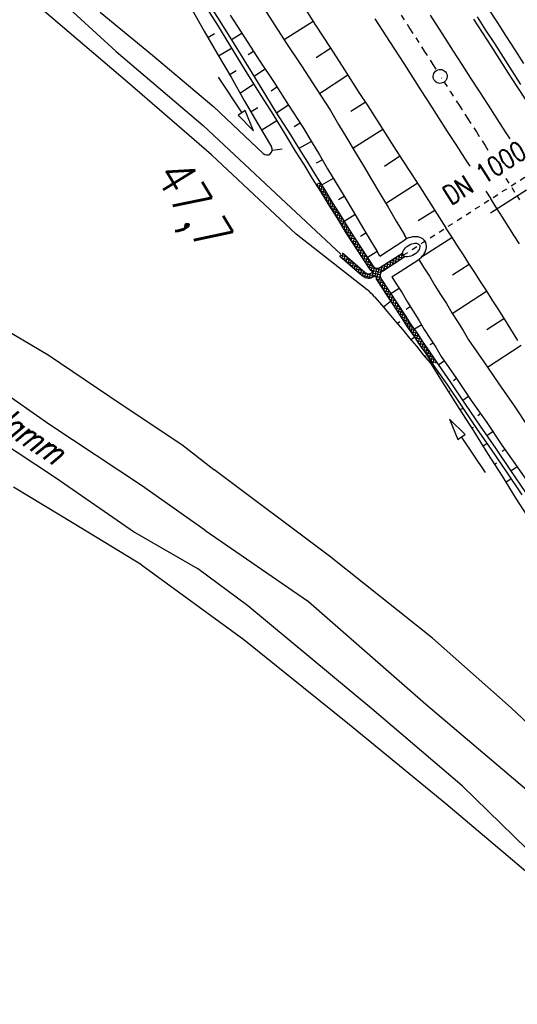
# Model space of a CAD drawing. Extents: x 448150 to 449332, y 437108 to 438384.
# Tile 33 of 172: x 448747 to 448793, y 437298 to 437390. Entities that reach past the tile are written whole.
import ezdxf

# ---------------------------------------------------------------- set-up
doc = ezdxf.new("R2010")
doc.units = 0
doc.header["$LTSCALE"] = 2
doc.header["$MEASUREMENT"] = 0
for name, pattern in [('ACAD_ISO10W100W', [0.5, 0.25, -0.25]), ('AUSGEZOGEN', [0]), ('STRICHLINIEX2', [0.5, 0.25, -0.25])]:
    doc.linetypes.add(name, pattern=pattern)
doc.layers.get('0').update_dxf_attribs({"linetype": 'AUSGEZOGEN'})
for name, color, linetype in [('DB-Bahnachse', 7, 'CONTINUOUS'), ('DB-Bestand', 8, 'CONTINUOUS'), ('DB-Boeschungen', 15, 'CONTINUOUS'), ('DB-Durchlässe', 15, 'CONTINUOUS'), ('DB-Gleisachsen', 7, 'CONTINUOUS'), ('DB-GRABEN', 15, 'AUSGEZOGEN'), ('DB-Kabelanlagen', 15, 'CONTINUOUS'), ('FBRTOP', 250, 'AUSGEZOGEN'), ('SCHLITZRINNE', 200, 'AUSGEZOGEN')]:
    doc.layers.add(name, color=color, linetype=linetype)
doc.styles.add('ROMANS', font='romans.shx', dxfattribs={"width": 0.8})

# ---------------------------------------------------------------- blocks, each defined once
blk = doc.blocks.new('*X232')
at = {"color": 0, "linetype": 'ByBlock'}
for p, q in [((-127272, -451834), (-127047, -451609)), ((-127266, -452146), (-126874, -451754)), ((-126870, -451932), (-127229, -451574)), ((-126877, -451607), (-126921, -451563)), ((-126863, -452257), (-127272, -451848)), ((-126856, -452582), (-127265, -452174)), ((-127259, -452457), (-126867, -452066)), ((-126849, -452908), (-127258, -452499)), ((-127252, -452769), (-126861, -452377)), ((-126842, -453233), (-127251, -452824)), ((-127246, -453080), (-126854, -452689)), ((-126835, -453558), (-127244, -453149)), ((-127239, -453392), (-126847, -453000)), ((-127158, -453553), (-127237, -453474)), ((-127232, -453703), (-127084, -453555)), ((-126828, -453883), (-127158, -453553)), ((-127084, -453555), (-126840, -453312)), ((-127861, -454968), (-126827, -453935)), ((-127516, -454942), (-126787, -454212)), ((-126820, -455164), (-127485, -454500)), ((-126807, -454859), (-127316, -454350)), ((-126755, -454274), (-127230, -453800)), ((-126429, -454919), (-127228, -454120)), ((-127225, -454015), (-126834, -453623)), ((-127205, -454949), (-126653, -454397)), ((-126760, -454822), (-126443, -454505)), ((-126113, -454917), (-126580, -454450)), ((-126525, -454905), (-126134, -454514)), ((-126221, -454920), (-125806, -454504)), ((-125893, -454910), (-125478, -454495)), ((-125495, -454898), (-125887, -454507)), ((-125186, -454889), (-125577, -454498)), ((-125565, -454900), (-125150, -454485)), ((-124877, -454880), (-125268, -454488)), ((-125238, -454891), (-124822, -454475)), ((-124568, -454871), (-124959, -454479)), ((-124910, -454881), (-124494, -454465)), ((-124259, -454862), (-124650, -454470)), ((-124582, -454871), (-124166, -454456)), ((-123950, -454853), (-124341, -454461)), ((-124254, -454862), (-123838, -454446)), ((-123641, -454843), (-124032, -454452)), ((-123926, -454852), (-123510, -454436)), ((-123332, -454834), (-123723, -454443)), ((-123598, -454842), (-123182, -454427)), ((-123023, -454825), (-123414, -454433)), ((-123270, -454832), (-122854, -454417)), ((-122714, -454816), (-123105, -454424)), ((-122942, -454823), (-122527, -454407)), ((-122405, -454807), (-122796, -454415)), ((-122614, -454813), (-122199, -454397)), ((-122095, -454798), (-122487, -454406)), ((-122286, -454803), (-121873, -454390)), ((-121783, -454792), (-122178, -454397)), ((-121960, -454795), (-121548, -454383)), ((-121472, -454785), (-121866, -454390)), ((-121635, -454788), (-121223, -454376)), ((-121161, -454778), (-121555, -454384)), ((-121310, -454781), (-120882, -454354)), ((-120864, -454757), (-121243, -454377)), ((-120975, -454765), (-120540, -454330)), ((-120566, -454736), (-120944, -454358)), ((-120269, -454715), (-120647, -454337)), ((-120632, -454740), (-120198, -454306)), ((-119963, -454703), (-120349, -454316)), ((-120290, -454716), (-119871, -454298)), ((-119652, -454696), (-120046, -454301)), ((-119958, -454703), (-119546, -454291)), ((-119340, -454689), (-119735, -454295)), ((-119633, -454696), (-119221, -454284)), ((-119034, -454677), (-119423, -454288)), ((-119308, -454689), (-118881, -454262)), ((-118737, -454656), (-119114, -454278)), ((-118973, -454672), (-118539, -454238)), ((-118440, -454635), (-118817, -454257)), ((-118631, -454648), (-118196, -454213)), ((-118143, -454614), (-118520, -454236)), ((-118289, -454624), (-117869, -454205)), ((-117833, -454605), (-118223, -454215)), ((-117955, -454609), (-117544, -454198)), ((-117523, -454597), (-117914, -454206)), ((-117628, -454600), (-117219, -454191)), ((-117213, -454589), (-117603, -454199)), ((-117301, -454591), (-117003, -454292)), ((-116912, -454571), (-117291, -454192)), ((-117003, -454292), (-116882, -454172)), ((-116882, -454283), (-116987, -454179)), ((-116966, -454575), (-116882, -454490)), ((-136951, -454831), (-136814, -454694)), ((-136755, -455093), (-136951, -454897)), ((-136899, -455097), (-136489, -454687)), ((-136445, -455085), (-136835, -454695)), ((-136572, -455089), (-136164, -454680)), ((-136133, -455079), (-136524, -454688)), ((-136246, -455080), (-135849, -454684)), ((-135811, -455083), (-136212, -454681)), ((-135929, -455082), (-135535, -454687)), ((-135489, -455087), (-135892, -454683)), ((-135615, -455085), (-135220, -454691)), ((-135167, -455091), (-135571, -454687)), ((-135300, -455089), (-134906, -454695)), ((-134845, -455094), (-135249, -454691)), ((-134986, -455093), (-134589, -454696)), ((-134528, -455093), (-134927, -454694)), ((-134671, -455096), (-134262, -454688)), ((-134216, -455086), (-134606, -454696)), ((-134345, -455089), (-133936, -454680)), ((-133905, -455080), (-134296, -454689)), ((-134020, -455082), (-133610, -454672)), ((-133593, -455073), (-133985, -454681)), ((-133695, -455075), (-133284, -454664)), ((-133282, -455066), (-133675, -454673)), ((-133370, -455068), (-132966, -454664)), ((-132964, -455066), (-133364, -454666)), ((-132642, -455070), (-133049, -454663)), ((-133049, -455065), (-132651, -454668)), ((-132734, -455069), (-132337, -454671)), ((-132320, -455074), (-132727, -454667)), ((-132420, -455073), (-132022, -454675)), ((-131998, -455078), (-132405, -454670)), ((-132105, -455076), (-131707, -454679)), ((-131676, -455081), (-132083, -454674)), ((-131791, -455080), (-131380, -454670)), ((-131367, -455072), (-131761, -454678)), ((-131468, -455075), (-131052, -454660)), ((-131058, -455063), (-131449, -454672)), ((-131140, -455066), (-130725, -454650)), ((-130749, -455054), (-131140, -454662)), ((-130439, -455045), (-130831, -454653)), ((-130812, -455056), (-130397, -454640)), ((-130130, -455036), (-130522, -454644)), ((-130484, -455046), (-130069, -454631)), ((-129821, -455027), (-130213, -454635)), ((-130156, -455037), (-129741, -454621)), ((-129512, -455017), (-129904, -454626)), ((-129828, -455027), (-129413, -454611)), ((-129203, -455008), (-129595, -454617)), ((-129500, -455017), (-129085, -454602)), ((-128894, -454999), (-129286, -454607)), ((-129173, -455007), (-128757, -454592)), ((-128585, -454990), (-128977, -454598)), ((-128845, -454998), (-128429, -454582)), ((-128276, -454981), (-128668, -454589)), ((-128517, -454988), (-128101, -454572)), ((-127967, -454972), (-128359, -454580)), ((-128189, -454978), (-127773, -454563)), ((-127659, -454962), (-128050, -454571)), ((-127963, -456025), (-126807, -454869)), ((-127396, -454906), (-127741, -454562)), ((-127495, -455876), (-126830, -455210)), ((-127029, -455592), (-127313, -455308)), ((-126900, -455402), (-127213, -455089)), ((-125804, -454908), (-126196, -454516)), ((-130216, -456369), (-130151, -456304)), ((-129820, -456619), (-130139, -456300)), ((-130138, -456609), (-129684, -456155)), ((-129579, -456541), (-129898, -456223)), ((-129833, -456623), (-129216, -456005)), ((-129338, -456464), (-129656, -456146)), ((-129097, -456387), (-129415, -456069)), ((-129366, -456473), (-128748, -455856)), ((-128856, -456310), (-129174, -455992)), ((-128615, -456233), (-128933, -455915)), ((-128898, -456324), (-128281, -455707)), ((-128374, -456156), (-128692, -455838)), ((-128132, -456079), (-128451, -455761)), ((-128430, -456174), (-127813, -455557)), ((-127891, -456002), (-128210, -455684)), ((-127650, -455925), (-127968, -455607)), ((-127409, -455848), (-127727, -455530)), ((-127198, -455741), (-127490, -455449)), ((-130062, -456696), (-130132, -456625))]:
    blk.add_line(p, q, dxfattribs=at)

msp = doc.modelspace()

# ---------------------------------------------------------------- hatches: boundary and pattern name
at = {"layer": 'SCHLITZRINNE'}
h = msp.add_hatch(dxfattribs=at)
h.set_pattern_fill('_USER', color=256, scale=1.5, angle=45, style=0, pattern_type=0)
h.set_pattern_definition([(0.19809, (448696.2442, 437758.0261), (-0.005186, 1.499991), [])])
edge = h.paths.add_edge_path()
edge.add_arc((450103.943, 439168.643), 1992.851, 225.253931, 225.326505)
edge.add_arc((450104.379, 439169.084), 1993.471, 225.326505, 225.685513)
edge.add_arc((450114.112, 439179.052), 2007.404, 225.685514, 226.043274)
edge.add_arc((450116.374, 439181.397), 2010.661, 226.043274, 226.400342)
edge.add_arc((450108.345, 439172.967), 1999.019, 226.400342, 226.758448)
edge.add_arc((450107.359, 439171.918), 1997.58, 226.758448, 227.116898)
edge.add_arc((450114.22, 439179.306), 2007.663, 227.116898, 227.474446)
edge.add_arc((450112.044, 439176.933), 2004.443, 227.474446, 227.83238)
edge.add_arc((450107.824, 439172.273), 1998.156, 227.83238, 228.190877)
edge.add_arc((450107.663, 439172.094), 1997.915, 228.190877, 228.549748)
edge.add_arc((450107.034, 439171.381), 1996.965, 228.549748, 228.908704)
edge.add_arc((450111.572, 439176.585), 2003.869, 228.908704, 229.265964)
edge.add_arc((450119.093, 439185.318), 2015.394, 229.265964, 229.6222)
edge.add_arc((450115.134, 439180.663), 2009.284, 229.6222, 229.979919)
edge.add_arc((450101.808, 439164.793), 1988.56, 229.979919, 230.339497)
edge.add_arc((450135.905, 439205.921), 2041.985, 230.339497, 230.699144)
edge.add_arc((450015.788, 439059.171), 1852.343, 230.699144, 231.076753)
edge.add_arc((450440.038, 439584.513), 2527.6, 231.076753, 231.41321)
edge.add_arc((449605.176, 438538.206), 1189.037, 231.413211, 231.903765)
edge.add_arc((451876.599, 441435.451), 4870.53, 231.903765, 232.054115)
edge.add_arc((449764.385, 438726.671), 1435.572, 232.054115, 232.331051)
edge.add_arc((663048.573, 714993.472), 350453.466, 232.33105148, 232.33182369)
edge.add_arc((452105.708, 441751.773), 5260.885, 232.331837, 232.33814)
edge.add_arc((1083717.784, 1260087.558), 1038995.508, 232.338139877, 232.338829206)
edge.add_arc((362297.748, 325361.769), 141749.668, 52.33595822, 52.34101086, ccw=False)
edge.add_arc((130991.073, 25697.409), 520301.522, 52.33458173, 52.33595822, ccw=False)
edge.add_arc((597397.743, 629905.021), 242982.187, 232.33379622, 232.33674373)
edge.add_arc((1091510.304, 1270060.009), 1051651.236, 232.336743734, 232.337424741)
edge.add_arc((63904.407, -61307.138), 630166.935, 52.33651599, 52.337652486, ccw=False)
edge.add_line((448950.678, 437541.271), (448965.933, 437529.496))
edge.add_arc((450103.943, 439168.643), 1993.351, 225.253931, 225.326505)
edge.add_arc((450104.379, 439169.084), 1993.971, 225.326505, 225.633952)
h = msp.add_hatch(dxfattribs=at)
h.set_pattern_fill('_USER', color=256, scale=1.5, angle=45, style=0, pattern_type=0)
h.set_pattern_definition([(1.0848, (448717.7677, 437736.8698), (-0.0283982, 1.4997312), [])])
edge = h.paths.add_edge_path()
edge.add_arc((450104.379, 439169.084), 1993.971, 225.677136, 225.685513)
edge.add_arc((450114.112, 439179.052), 2007.904, 225.685514, 226.043274)
edge.add_arc((450116.374, 439181.397), 2011.161, 226.043274, 226.348764)
edge.add_arc((450103.943, 439168.643), 1992.851, 225.253931, 225.326505)
edge.add_arc((450104.379, 439169.084), 1993.471, 225.326505, 225.685513)
edge.add_arc((450114.112, 439179.052), 2007.404, 225.685514, 226.043274)
edge.add_arc((450116.374, 439181.397), 2010.661, 226.043274, 226.400342)
edge.add_arc((450108.345, 439172.967), 1999.019, 226.400342, 226.758448)
edge.add_arc((450107.359, 439171.918), 1997.58, 226.758448, 227.116898)
edge.add_arc((450114.22, 439179.306), 2007.663, 227.116898, 227.474446)
edge.add_arc((450112.044, 439176.933), 2004.443, 227.474446, 227.83238)
edge.add_arc((450107.824, 439172.273), 1998.156, 227.83238, 228.190877)
edge.add_arc((450107.663, 439172.094), 1997.915, 228.190877, 228.549748)
edge.add_arc((450107.034, 439171.381), 1996.965, 228.549748, 228.908704)
edge.add_arc((450111.572, 439176.585), 2003.869, 228.908704, 229.265964)
edge.add_arc((450119.093, 439185.318), 2015.394, 229.265964, 229.6222)
edge.add_arc((450115.134, 439180.663), 2009.284, 229.6222, 229.979919)
edge.add_arc((450101.808, 439164.793), 1988.56, 229.979919, 230.339497)
edge.add_arc((450135.905, 439205.921), 2041.985, 230.339497, 230.699144)
edge.add_arc((450015.788, 439059.171), 1852.343, 230.699144, 231.076753)
edge.add_arc((450440.038, 439584.513), 2527.6, 231.076753, 231.41321)
edge.add_arc((449605.176, 438538.206), 1189.037, 231.413211, 231.903765)
edge.add_arc((451876.599, 441435.451), 4870.53, 231.903765, 232.054115)
edge.add_arc((449764.385, 438726.671), 1435.572, 232.054115, 232.331051)
edge.add_arc((663048.573, 714993.472), 350453.466, 232.33105148, 232.33182369)
edge.add_arc((452105.708, 441751.773), 5260.885, 232.331837, 232.33814)
edge.add_arc((1083717.784, 1260087.558), 1038995.508, 232.338139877, 232.338829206)
edge.add_arc((362297.748, 325361.769), 141749.668, 52.33595822, 52.34101086, ccw=False)
edge.add_arc((130991.073, 25697.409), 520301.522, 52.33458173, 52.33595822, ccw=False)
edge.add_arc((597397.743, 629905.021), 242982.187, 232.33379622, 232.33674373)
edge.add_arc((1091510.304, 1270060.009), 1051651.236, 232.336743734, 232.337424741)
edge.add_arc((63904.407, -61307.138), 630166.935, 52.33651599, 52.337652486, ccw=False)
edge.add_line((448950.678, 437541.271), (448965.933, 437529.496))
h = msp.add_hatch(dxfattribs=at)
h.set_pattern_fill('_USER', color=256, scale=1.5, angle=45, style=0, pattern_type=0)
h.set_pattern_definition([(1.92282, (448737.9663, 437717.5835), (-0.05033, 1.4991554), [])])
edge = h.paths.add_edge_path()
edge.add_arc((450116.374, 439181.397), 2011.161, 226.391578, 226.400342)
edge.add_arc((450108.345, 439172.967), 1999.519, 226.400342, 226.758448)
edge.add_arc((450107.359, 439171.918), 1998.08, 226.758448, 227.116898)
edge.add_arc((450114.22, 439179.306), 2008.163, 227.116898, 227.474446)
edge.add_arc((450112.044, 439176.933), 2004.943, 227.474446, 227.83238)
edge.add_arc((450107.824, 439172.273), 1998.656, 227.83238, 228.068653)
edge.add_arc((450103.943, 439168.643), 1992.851, 225.253931, 225.326505)
edge.add_arc((450104.379, 439169.084), 1993.471, 225.326505, 225.685513)
edge.add_arc((450114.112, 439179.052), 2007.404, 225.685514, 226.043274)
edge.add_arc((450116.374, 439181.397), 2010.661, 226.043274, 226.400342)
edge.add_arc((450108.345, 439172.967), 1999.019, 226.400342, 226.758448)
edge.add_arc((450107.359, 439171.918), 1997.58, 226.758448, 227.116898)
edge.add_arc((450114.22, 439179.306), 2007.663, 227.116898, 227.474446)
edge.add_arc((450112.044, 439176.933), 2004.443, 227.474446, 227.83238)
edge.add_arc((450107.824, 439172.273), 1998.156, 227.83238, 228.190877)
edge.add_arc((450107.663, 439172.094), 1997.915, 228.190877, 228.549748)
edge.add_arc((450107.034, 439171.381), 1996.965, 228.549748, 228.908704)
edge.add_arc((450111.572, 439176.585), 2003.869, 228.908704, 229.265964)
edge.add_arc((450119.093, 439185.318), 2015.394, 229.265964, 229.6222)
edge.add_arc((450115.134, 439180.663), 2009.284, 229.6222, 229.979919)
edge.add_arc((450101.808, 439164.793), 1988.56, 229.979919, 230.339497)
edge.add_arc((450135.905, 439205.921), 2041.985, 230.339497, 230.699144)
edge.add_arc((450015.788, 439059.171), 1852.343, 230.699144, 231.076753)
edge.add_arc((450440.038, 439584.513), 2527.6, 231.076753, 231.41321)
edge.add_arc((449605.176, 438538.206), 1189.037, 231.413211, 231.903765)
edge.add_arc((451876.599, 441435.451), 4870.53, 231.903765, 232.054115)
edge.add_arc((449764.385, 438726.671), 1435.572, 232.054115, 232.331051)
edge.add_arc((663048.573, 714993.472), 350453.466, 232.33105148, 232.33182369)
edge.add_arc((452105.708, 441751.773), 5260.885, 232.331837, 232.33814)
edge.add_arc((1083717.784, 1260087.558), 1038995.508, 232.338139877, 232.338829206)
edge.add_arc((362297.748, 325361.769), 141749.668, 52.33595822, 52.34101086, ccw=False)
edge.add_arc((130991.073, 25697.409), 520301.522, 52.33458173, 52.33595822, ccw=False)
edge.add_arc((597397.743, 629905.021), 242982.187, 232.33379622, 232.33674373)
edge.add_arc((1091510.304, 1270060.009), 1051651.236, 232.336743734, 232.337424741)
edge.add_arc((63904.407, -61307.138), 630166.935, 52.33651599, 52.337652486, ccw=False)
edge.add_line((448950.678, 437541.271), (448965.933, 437529.496))
h = msp.add_hatch(dxfattribs=at)
h.set_pattern_fill('_USER', color=256, scale=1.5, angle=45, style=0, pattern_type=0)
h.set_pattern_definition([(5.43336, (448830.8072, 437635.437), (-0.142032, 1.4932605), [])])
edge = h.paths.add_edge_path()
edge.add_arc((450115.134, 439180.663), 2009.784, 229.703318, 229.979919)
edge.add_arc((450101.808, 439164.793), 1989.06, 229.979919, 230.339497)
edge.add_arc((450135.905, 439205.921), 2042.485, 230.339497, 230.699144)
edge.add_arc((450015.788, 439059.171), 1852.843, 230.699144, 231.076753)
edge.add_arc((450440.038, 439584.513), 2528.1, 231.076753, 231.211068)
edge.add_arc((450103.943, 439168.643), 1992.851, 225.253931, 225.326505)
edge.add_arc((450104.379, 439169.084), 1993.471, 225.326505, 225.685513)
edge.add_arc((450114.112, 439179.052), 2007.404, 225.685514, 226.043274)
edge.add_arc((450116.374, 439181.397), 2010.661, 226.043274, 226.400342)
edge.add_arc((450108.345, 439172.967), 1999.019, 226.400342, 226.758448)
edge.add_arc((450107.359, 439171.918), 1997.58, 226.758448, 227.116898)
edge.add_arc((450114.22, 439179.306), 2007.663, 227.116898, 227.474446)
edge.add_arc((450112.044, 439176.933), 2004.443, 227.474446, 227.83238)
edge.add_arc((450107.824, 439172.273), 1998.156, 227.83238, 228.190877)
edge.add_arc((450107.663, 439172.094), 1997.915, 228.190877, 228.549748)
edge.add_arc((450107.034, 439171.381), 1996.965, 228.549748, 228.908704)
edge.add_arc((450111.572, 439176.585), 2003.869, 228.908704, 229.265964)
edge.add_arc((450119.093, 439185.318), 2015.394, 229.265964, 229.6222)
edge.add_arc((450115.134, 439180.663), 2009.284, 229.6222, 229.979919)
edge.add_arc((450101.808, 439164.793), 1988.56, 229.979919, 230.339497)
edge.add_arc((450135.905, 439205.921), 2041.985, 230.339497, 230.699144)
edge.add_arc((450015.788, 439059.171), 1852.343, 230.699144, 231.076753)
edge.add_arc((450440.038, 439584.513), 2527.6, 231.076753, 231.41321)
edge.add_arc((449605.176, 438538.206), 1189.037, 231.413211, 231.903765)
edge.add_arc((451876.599, 441435.451), 4870.53, 231.903765, 232.054115)
edge.add_arc((449764.385, 438726.671), 1435.572, 232.054115, 232.331051)
edge.add_arc((663048.573, 714993.472), 350453.466, 232.33105148, 232.33182369)
edge.add_arc((452105.708, 441751.773), 5260.885, 232.331837, 232.33814)
edge.add_arc((1083717.784, 1260087.558), 1038995.508, 232.338139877, 232.338829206)
edge.add_arc((362297.748, 325361.769), 141749.668, 52.33595822, 52.34101086, ccw=False)
edge.add_arc((130991.073, 25697.409), 520301.522, 52.33458173, 52.33595822, ccw=False)
edge.add_arc((597397.743, 629905.021), 242982.187, 232.33379622, 232.33674373)
edge.add_arc((1091510.304, 1270060.009), 1051651.236, 232.336743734, 232.337424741)
edge.add_arc((63904.407, -61307.138), 630166.935, 52.33651599, 52.337652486, ccw=False)
edge.add_line((448950.678, 437541.271), (448965.933, 437529.496))

# ---------------------------------------------------------------- linework, layer by layer
at = {"layer": 'DB-Bahnachse', "linetype": 'ACAD_ISO10W100W'}
for p, q in [((448781.884, 437391.582), (448783.241, 437389.468)), ((448783.241, 437389.468), (448784.576, 437387.399)), ((448784.576, 437387.399), (448785.391, 437386.13)), ((448785.391, 437386.13), (448785.737, 437385.592)), ((448786.185, 437384.895), (448786.206, 437384.862)), ((448786.439, 437384.499), (448787.02, 437383.594)), ((448787.02, 437383.594), (448787.835, 437382.325)), ((448787.835, 437382.325), (448788.65, 437381.057)), ((448788.65, 437381.057), (448789.442, 437379.833)), ((448789.442, 437379.833), (448790.256, 437378.564)), ((448790.256, 437378.564), (448790.626, 437377.989)), ((448792.207, 437375.477), (448793.217, 437373.905)), ((448793.217, 437373.905), (448793.76, 437373.059))]:
    msp.add_line(p, q, dxfattribs=at)
at = {"layer": 'DB-Bahnachse', "linetype": 'Continuous'}
msp.add_ellipse((448786.057, 437385.026), major_axis=(0.46, 0.46), ratio=1, start_param=4.476415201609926, end_param=10.75960050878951, dxfattribs=at)
at = {"layer": 'DB-Bestand', "linetype": 'Continuous'}
for p, q in [((448747.37, 437395.114), (448755.788, 437387.343)), ((448757.074, 437384.306), (448748.882, 437391.282)), ((448754.299, 437391.038), (448759.193, 437387.015)), ((448755.788, 437387.343), (448763.924, 437380.447)), ((448759.193, 437387.015), (448764.905, 437382.193)), ((448764.684, 437377.69), (448757.074, 437384.306)), ((448764.905, 437382.193), (448769.522, 437377.826)), ((448763.924, 437380.447), (448770.717, 437374.074)), ((448772.614, 437370.288), (448764.684, 437377.69)), ((448770.717, 437374.074), (448776.803, 437368.398)), ((448779.239, 437365.093), (448772.614, 437370.288)), ((448742.081, 437363.347), (448749.439, 437358.995)), ((448749.439, 437358.995), (448756.347, 437354.326)), ((448749.61, 437352.457), (448742.309, 437357.555)), ((448756.347, 437354.326), (448761.941, 437350.631)), ((448758.153, 437346.808), (448749.61, 437352.457)), ((448743.004, 437352.25), (448750.132, 437347.531)), ((448761.941, 437350.631), (448764.922, 437348.288)), ((448775.722, 437340.181), (448764.922, 437348.288)), ((448750.132, 437347.531), (448757.516, 437342.424)), ((448751.88, 437343.211), (448746.188, 437346.639)), ((448764.061, 437342.63), (448758.153, 437346.808)), ((448758.163, 437339.37), (448751.88, 437343.211)), ((448757.516, 437342.424), (448763.391, 437339.032)), ((448764.061, 437342.63), (448773.748, 437335.95)), ((448785.352, 437332.536), (448775.722, 437340.181)), ((448758.163, 437339.37), (448767.707, 437332.402)), ((448768.09, 437335.559), (448763.391, 437339.032)), ((448773.748, 437335.95), (448784.713, 437326.38)), ((448779.663, 437325.928), (448768.09, 437335.559)), ((448767.707, 437332.402), (448777.586, 437324.456)), ((448792.679, 437326.017), (448785.352, 437332.536)), ((448788.123, 437318.726), (448779.663, 437325.928)), ((448784.713, 437326.38), (448796.837, 437316.061)), ((448799.353, 437319.772), (448792.679, 437326.017)), ((448777.586, 437324.456), (448786.597, 437317.094)), ((448795.39, 437311.64), (448788.123, 437318.726)), ((448786.597, 437317.094), (448795.032, 437309.957))]:
    msp.add_line(p, q, dxfattribs=at)
at = {"layer": 'DB-Boeschungen', "linetype": 'Continuous'}
for p, q in [((448769.015, 437392.292), (448770.373, 437390.178)), ((448773.066, 437391.942), (448774.423, 437389.828)), ((448790.589, 437391.302), (448791.403, 437390.034)), ((448770.373, 437390.178), (448771.708, 437388.108)), ((448774.197, 437390.162), (448771.482, 437388.442)), ((448774.423, 437389.828), (448775.781, 437387.714)), ((448791.403, 437390.034), (448792.218, 437388.765)), ((448792.218, 437388.765), (448793.033, 437387.497)), ((448771.708, 437388.108), (448773.11, 437386.017)), ((448775.826, 437387.625), (448774.469, 437386.765)), ((448775.781, 437387.714), (448777.116, 437385.645)), ((448793.033, 437387.497), (448793.847, 437386.229)), ((448773.11, 437386.017), (448774.468, 437383.903)), ((448777.116, 437385.645), (448778.474, 437383.531)), ((448777.433, 437385.133), (448774.785, 437383.391)), ((448774.468, 437383.903), (448775.803, 437381.833)), ((448778.474, 437383.531), (448779.288, 437382.262)), ((448775.803, 437381.833), (448776.573, 437380.542)), ((448779.062, 437382.596), (448777.705, 437381.736)), ((448779.288, 437382.262), (448780.103, 437380.994)), ((448780.103, 437380.994), (448780.918, 437379.726)), ((448776.573, 437380.542), (448777.343, 437379.251)), ((448780.691, 437380.059), (448777.887, 437378.294)), ((448777.343, 437379.251), (448778.113, 437377.96)), ((448780.918, 437379.726), (448781.732, 437378.457)), ((448781.732, 437378.457), (448782.524, 437377.233)), ((448778.113, 437377.96), (448778.884, 437376.669)), ((448782.298, 437377.567), (448780.874, 437376.617)), ((448782.524, 437377.233), (448783.339, 437375.965)), ((448778.884, 437376.669), (448779.654, 437375.378)), ((448779.654, 437375.378), (448780.424, 437374.087)), ((448783.339, 437375.965), (448784.153, 437374.696)), ((448783.927, 437375.03), (448780.968, 437373.129)), ((448784.153, 437374.696), (448784.968, 437373.428)), ((448780.424, 437374.087), (448781.194, 437372.796)), ((448781.194, 437372.796), (448781.964, 437371.505)), ((448784.968, 437373.428), (448785.783, 437372.16)), ((448785.556, 437372.493), (448784.021, 437371.543)), ((448785.783, 437372.16), (448786.597, 437370.891)), ((448781.964, 437371.505), (448782.734, 437370.213)), ((448786.562, 437370.896), (448786.571, 437370.883)), ((448786.571, 437370.883), (448787.114, 437370.037)), ((448782.942, 437369.85), (448782.734, 437370.213)), ((448787.159, 437369.948), (448784.317, 437368.144)), ((448787.114, 437370.037), (448787.657, 437369.191)), ((448787.657, 437369.191), (448788.2, 437368.346)), ((448788.2, 437368.346), (448788.72, 437367.545)), ((448784.056, 437367.921), (448784.519, 437367.2)), ((448784.519, 437367.2), (448785.062, 437366.354)), ((448788.766, 437367.456), (448787.208, 437366.438)), ((448788.72, 437367.545), (448789.263, 437366.699)), ((448785.062, 437366.354), (448785.561, 437365.486)), ((448789.263, 437366.699), (448789.807, 437365.854)), ((448785.561, 437365.486), (448786.104, 437364.64)), ((448789.807, 437365.854), (448790.35, 437365.008)), ((448786.104, 437364.64), (448786.647, 437363.795)), ((448790.395, 437364.919), (448787.191, 437362.837)), ((448790.35, 437365.008), (448790.893, 437364.162)), ((448786.647, 437363.795), (448787.145, 437362.926)), ((448790.893, 437364.162), (448791.436, 437363.317)), ((448787.145, 437362.926), (448787.666, 437362.125)), ((448791.436, 437363.317), (448791.979, 437362.471)), ((448787.666, 437362.125), (448788.209, 437361.28)), ((448792.024, 437362.382), (448790.422, 437361.341)), ((448791.979, 437362.471), (448793.292, 437360.334)), ((448788.209, 437361.28), (448788.707, 437360.411)), ((448788.707, 437360.411), (448790.154, 437358.343)), ((448793.631, 437359.89), (448790.471, 437357.831)), ((448790.154, 437358.343), (448791.534, 437356.296)), ((448791.534, 437356.296), (448792.981, 437354.227)), ((448792.981, 437354.227), (448794.383, 437352.136))]:
    msp.add_line(p, q, dxfattribs=at)
at = {"layer": 'DB-Durchlässe', "linetype": 'STRICHLINIEX2'}
msp.add_line((448782.604, 437368.316), (448803.126, 437381.496), dxfattribs=at)
at = {"layer": 'DB-Durchlässe', "linetype": 'Continuous'}
msp.add_line((448790.763, 437372.274), (448794.138, 437374.422), dxfattribs=at)
msp.add_ellipse((448783.361, 437368.802), major_axis=(0.757, 0.486), ratio=0.555556, dxfattribs=at)
at = {"layer": 'DB-Gleisachsen', "linetype": 'Continuous'}
for p, q in [((448779.964, 437390.407), (448781.322, 437388.293)), ((448785.127, 437390.737), (448786.462, 437388.667)), ((448781.322, 437388.293), (448782.657, 437386.224)), ((448786.462, 437388.667), (448787.277, 437387.399)), ((448787.277, 437387.399), (448788.092, 437386.131)), ((448782.657, 437386.224), (448783.472, 437384.955)), ((448788.092, 437386.131), (448788.906, 437384.862)), ((448783.472, 437384.955), (448784.286, 437383.687)), ((448788.906, 437384.862), (448789.721, 437383.594)), ((448784.286, 437383.687), (448785.101, 437382.418)), ((448789.721, 437383.594), (448790.536, 437382.325)), ((448785.101, 437382.418), (448785.916, 437381.15)), ((448790.536, 437382.325), (448791.35, 437381.057)), ((448785.916, 437381.15), (448786.73, 437379.881)), ((448791.35, 437381.057), (448792.142, 437379.833)), ((448786.73, 437379.881), (448787.522, 437378.658)), ((448792.142, 437379.833), (448792.56, 437379.183)), ((448787.522, 437378.658), (448788.337, 437377.389)), ((448788.337, 437377.389), (448788.828, 437376.624)), ((448790.315, 437374.31), (448790.781, 437373.584)), ((448790.754, 437373.575), (448791.297, 437372.73)), ((448790.781, 437373.584), (448790.784, 437373.578)), ((448791.297, 437372.73), (448791.84, 437371.884)), ((448791.84, 437371.884), (448792.383, 437371.039)), ((448792.383, 437371.039), (448792.927, 437370.193)), ((448792.927, 437370.193), (448793.447, 437369.392))]:
    msp.add_line(p, q, dxfattribs=at)
at = {"layer": 'DB-GRABEN', "linetype": 'Continuous'}
for p, q in [((448763.799, 437392.077), (448765.157, 437389.963)), ((448764.133, 437392.303), (448765.491, 437390.189)), ((448762.617, 437391.754), (448763.886, 437389.483)), ((448765.491, 437390.189), (448766.804, 437388.052)), ((448766.451, 437390.735), (448767.809, 437388.621)), ((448763.886, 437389.483), (448764, 437389.261)), ((448764, 437389.261), (448765.268, 437387.101)), ((448765.157, 437389.963), (448766.47, 437387.826)), ((448764.362, 437388.66), (448764.963, 437389.022)), ((448767.534, 437389.041), (448766.555, 437388.43)), ((448767.809, 437388.621), (448769.144, 437386.552)), ((448766.561, 437387.648), (448765.359, 437386.923)), ((448766.47, 437387.826), (448767.761, 437385.734)), ((448766.804, 437388.052), (448768.117, 437385.915)), ((448768.62, 437387.35), (448768.109, 437387.033)), ((448765.268, 437387.101), (448766.537, 437384.942)), ((448769.144, 437386.552), (448770.546, 437384.46)), ((448766.356, 437385.186), (448767.002, 437385.571)), ((448767.761, 437385.734), (448769.074, 437383.597)), ((448768.117, 437385.915), (448769.408, 437383.823)), ((448769.729, 437385.726), (448768.683, 437385.025)), ((448765.334, 437384.962), (448767.518, 437381.611)), ((448766.537, 437384.942), (448767.761, 437382.76)), ((448768.666, 437384.287), (448767.398, 437383.472)), ((448769.408, 437383.823), (448770.721, 437381.686)), ((448770.815, 437384.035), (448770.281, 437383.651)), ((448770.546, 437384.46), (448771.904, 437382.346)), ((448767.761, 437382.76), (448769.029, 437380.6)), ((448769.074, 437383.597), (448770.432, 437381.483)), ((448767.854, 437381.829), (448767.518, 437381.611)), ((448768.611, 437379.935), (448767.854, 437381.829)), ((448768.395, 437381.736), (448769.04, 437382.121)), ((448771.901, 437382.344), (448770.811, 437381.62)), ((448771.904, 437382.346), (448773.239, 437380.277)), ((448767.518, 437381.611), (448767.183, 437381.392)), ((448767.183, 437381.392), (448768.611, 437379.935)), ((448770.432, 437381.483), (448771.745, 437379.346)), ((448770.721, 437381.686), (448772.078, 437379.572)), ((448769.029, 437380.6), (448770.297, 437378.443)), ((448770.794, 437380.882), (448769.392, 437379.999)), ((448772.987, 437380.652), (448772.431, 437380.313)), ((448773.239, 437380.277), (448774.009, 437378.986)), ((448771.745, 437379.346), (448772.515, 437378.055)), ((448772.078, 437379.572), (448772.848, 437378.281)), ((448770.363, 437378.137), (448771.315, 437378.246)), ((448774.029, 437378.939), (448772.848, 437378.281)), ((448772.848, 437378.281), (448773.663, 437377.013)), ((448774.009, 437378.986), (448774.779, 437377.695)), ((448772.515, 437378.055), (448773.329, 437376.787)), ((448775.07, 437377.225), (448774.491, 437376.93)), ((448774.779, 437377.695), (448775.549, 437376.403)), ((448773.329, 437376.787), (448774.099, 437375.496)), ((448773.663, 437377.013), (448774.433, 437375.722)), ((448775.549, 437376.403), (448776.319, 437375.112)), ((448774.099, 437375.496), (448774.891, 437374.272)), ((448774.433, 437375.722), (448775.248, 437374.453)), ((448776.067, 437375.488), (448774.976, 437374.876)), ((448775.248, 437374.453), (448776.018, 437373.162)), ((448776.319, 437375.112), (448777.089, 437373.821)), ((448774.891, 437374.272), (448775.661, 437372.98)), ((448777.086, 437373.819), (448776.574, 437373.502)), ((448777.089, 437373.821), (448777.859, 437372.53)), ((448775.661, 437372.98), (448776.476, 437371.712)), ((448776.018, 437373.162), (448776.81, 437371.938)), ((448776.476, 437371.712), (448777.246, 437370.421)), ((448776.81, 437371.938), (448777.58, 437370.647)), ((448778.083, 437372.082), (448777.104, 437371.471)), ((448777.859, 437372.53), (448778.629, 437371.239)), ((448778.629, 437371.239), (448779.399, 437369.948)), ((448777.246, 437370.421), (448779.428, 437367.084)), ((448777.58, 437370.647), (448779.758, 437367.315)), ((448779.125, 437370.368), (448778.613, 437370.051)), ((448779.399, 437369.948), (448780.169, 437368.657)), ((448780.41, 437368.237), (448782.756, 437369.744)), ((448776.675, 437368.236), (448778.801, 437366.401)), ((448776.935, 437368.54), (448779.062, 437366.704)), ((448780.167, 437368.654), (448779.255, 437368.085)), ((448780.41, 437368.237), (448780.169, 437368.657)), ((448780.427, 437367.155), (448782.559, 437368.525)), ((448780.673, 437366.838), (448782.775, 437368.188)), ((448781.534, 437366.298), (448783.966, 437367.86)), ((448779.659, 437366.662), (448779.807, 437366.757)), ((448779.807, 437366.757), (448779.769, 437366.777)), ((448779.875, 437366.325), (448780.029, 437366.424)), ((448780.029, 437366.424), (448780.031, 437366.389)), ((448781.534, 437366.298), (448781.955, 437365.643)), ((448780.176, 437365.939), (448782.445, 437362.469)), ((448780.525, 437366.143), (448782.779, 437362.695)), ((448781.955, 437365.643), (448782.498, 437364.798)), ((448779.925, 437364.441), (448780.603, 437363.663)), ((448782.223, 437365.218), (448781.378, 437364.675)), ((448782.498, 437364.798), (448782.996, 437363.929)), ((448780.603, 437363.663), (448781.279, 437362.885)), ((448781.405, 437363.959), (448780.761, 437363.463)), ((448783.265, 437363.504), (448782.887, 437363.255)), ((448782.996, 437363.929), (448783.539, 437363.084)), ((448781.279, 437362.885), (448781.889, 437362.129)), ((448782.779, 437362.695), (448783.322, 437361.85)), ((448783.539, 437363.084), (448784.082, 437362.238)), ((448781.889, 437362.129), (448782.566, 437361.352)), ((448782.047, 437361.929), (448782.292, 437362.11)), ((448782.445, 437362.469), (448782.988, 437361.623)), ((448782.988, 437361.623), (448783.576, 437360.801)), ((448783.322, 437361.85), (448783.91, 437361.027)), ((448784.351, 437361.813), (448783.616, 437361.382)), ((448784.082, 437362.238), (448784.581, 437361.37)), ((448782.566, 437361.352), (448783.198, 437360.552)), ((448783.576, 437360.801), (448784.119, 437359.955)), ((448783.91, 437361.027), (448784.453, 437360.181)), ((448784.581, 437361.37), (448785.101, 437360.569)), ((448783.198, 437360.552), (448783.852, 437359.819)), ((448783.667, 437360.622), (448783.333, 437360.396)), ((448783.852, 437359.819), (448784.484, 437359.019)), ((448784.119, 437359.955), (448784.707, 437359.132)), ((448784.453, 437360.181), (448785.041, 437359.358)), ((448785.393, 437360.099), (448785.081, 437359.94)), ((448785.101, 437360.569), (448785.644, 437359.723)), ((448784.484, 437359.019), (448785.161, 437358.241)), ((448784.619, 437358.863), (448784.708, 437358.908)), ((448784.646, 437358.872), (448784.735, 437358.917)), ((448784.707, 437359.132), (448785.227, 437358.331)), ((448785.041, 437359.358), (448785.584, 437358.513)), ((448785.644, 437359.723), (448786.143, 437358.855)), ((448786.143, 437358.855), (448787.59, 437356.786)), ((448785.161, 437358.241), (448786.451, 437356.149)), ((448785.227, 437358.331), (448786.674, 437356.262)), ((448785.584, 437358.513), (448787.008, 437356.488)), ((448786.456, 437358.452), (448785.922, 437358.068)), ((448785.906, 437357.33), (448785.795, 437357.217)), ((448786.451, 437356.149), (448787.809, 437354.035)), ((448786.674, 437356.262), (448788.076, 437354.171)), ((448787.008, 437356.488), (448788.41, 437354.397)), ((448787.587, 437356.784), (448787.298, 437356.58)), ((448787.59, 437356.786), (448788.969, 437354.739)), ((448786.858, 437355.571), (448786.947, 437355.616)), ((448786.885, 437355.579), (448786.974, 437355.624)), ((448788.718, 437355.115), (448788.184, 437354.731)), ((448788.41, 437354.397), (448789.79, 437352.35)), ((448788.969, 437354.739), (448790.416, 437352.671)), ((448787.809, 437354.035), (448789.167, 437351.921)), ((448788.167, 437353.993), (448787.9, 437353.857)), ((448788.076, 437354.171), (448789.456, 437352.124)), ((448789.826, 437353.491), (448789.581, 437353.31)), ((448786.936, 437352.989), (448787.726, 437351.108)), ((448788.389, 437351.557), (448786.936, 437352.989)), ((448790.416, 437352.671), (448791.818, 437350.579)), ((448788.058, 437351.332), (448788.389, 437351.557)), ((448788.986, 437352.165), (448789.164, 437352.256)), ((448789.167, 437351.921), (448790.48, 437349.784)), ((448789.456, 437352.124), (448790.903, 437350.056)), ((448789.79, 437352.35), (448791.236, 437350.282)), ((448791.001, 437351.845), (448790.423, 437351.438)), ((448787.726, 437351.108), (448788.058, 437351.332)), ((448790.3, 437348.02), (448788.058, 437351.332)), ((448790.45, 437350.723), (448790.072, 437350.474)), ((448791.818, 437350.579), (448793.242, 437348.555)), ((448790.48, 437349.784), (448791.838, 437347.67)), ((448790.903, 437350.056), (448792.282, 437348.009)), ((448791.236, 437350.282), (448792.639, 437348.19)), ((448792.132, 437350.177), (448791.842, 437349.973)), ((448791.114, 437348.76), (448791.314, 437348.918)), ((448792.282, 437348.009), (448793.684, 437345.917)), ((448792.639, 437348.19), (448794.018, 437346.144)), ((448793.24, 437348.553), (448792.661, 437348.146)), ((448793.242, 437348.555), (448794.689, 437346.487)), ((448791.838, 437347.67), (448793.128, 437345.578)), ((448792.689, 437347.431), (448792.2, 437347.069)), ((448793.128, 437345.578), (448794.486, 437343.464))]:
    msp.add_line(p, q, dxfattribs=at)
for centre, major_axis, ratio, start_param, end_param in [((448769.866, 437378.189), (0.354, 0.354), 1, 3.169452, 6.028947), ((448770.724, 437378.703), (0.354, 0.354), 1, 2.887354, 2.927092), ((448783.361, 437368.802), (1.279, 0.821), 0.736842, 4.712389, 7.853982), ((448780.177, 437367.589), (0.354, 0.354), 1, 2.935255, 4.497896), ((448779.389, 437367.083), (-0.636, 0.636), 1, 1.644084, 2.9271), ((448779.389, 437367.083), (0.354, 0.354), 1, 3.21488, 4.497896), ((448780.181, 437367.576), (0.636, 0.636), 1, 2.935253, 3.450699), ((448780.93, 437366.432), (0.636, 0.636), 1, 2.403501, 2.935253), ((448780.943, 437366.417), (-0.354, 0.354), 1, -0.214493, 1.364459), ((448776.154, 437361.158), (3.536, 3.536), 1, 6.214014, 6.403561)]:
    msp.add_ellipse(centre, major_axis=major_axis, ratio=ratio, start_param=start_param, end_param=end_param, dxfattribs=at)
at = {"layer": 'DB-Kabelanlagen', "linetype": 'Continuous'}
for p, q in [((448789.184, 437390.368), (448789.976, 437389.144)), ((448789.519, 437390.583), (448790.311, 437389.359)), ((448790.311, 437389.359), (448791.126, 437388.091)), ((448789.976, 437389.144), (448790.79, 437387.876)), ((448790.79, 437387.876), (448791.605, 437386.608)), ((448791.126, 437388.091), (448791.941, 437386.822)), ((448791.605, 437386.608), (448792.419, 437385.339)), ((448791.941, 437386.822), (448792.755, 437385.554)), ((448792.755, 437385.554), (448793.57, 437384.285)), ((448792.419, 437385.339), (448793.234, 437384.071)), ((448793.234, 437384.071), (448794.049, 437382.802))]:
    msp.add_line(p, q, dxfattribs=at)
at = {"layer": 'FBRTOP'}
for points in [[(448942.498, 437571.586, 0.000003), (448952.392, 437563.949, -0.000005), (448962.287, 437556.312, -0.000002), (448991.973, 437533.398, 0.000001), (449021.658, 437510.484, 0), (449059.524, 437481.257, 0), (449100.819, 437449.382, 0.000002), (449140.4, 437418.831, -0.000003), (449179.981, 437388.28, -0.000002), (449197.089, 437375.075, 0.000004)], [(448902.917, 437602.137, 0.000003), (448912.812, 437594.5, -0.000022)]]:
    msp.add_lwpolyline(points, format="xyb", dxfattribs=at)
at = {"layer": 'FBRTOP', "const_width": 0.5}
for points in [[(448933.332, 437559.712, 0.000003), (448943.227, 437552.075, -0.000005), (448953.122, 437544.437, -0.000002), (448982.808, 437521.524, 0.000001), (449012.493, 437498.61, 0), (449050.358, 437469.383, 0), (449091.654, 437437.508, 0.000002), (449131.235, 437406.957, -0.000003), (449170.816, 437376.406, -0.000001), (449185.277, 437365.244, 0.000004)], [(448940.677, 437569.227, 0.000003), (448950.572, 437561.59, -0.000005), (448960.466, 437553.953, -0.000002), (448990.152, 437531.039)], [(449098.999, 437447.023, 0.000002), (449138.58, 437416.472, -0.000003), (449178.161, 437385.922, -0.000002), (449194.742, 437373.122, 0.000004)], [(448901.097, 437599.778, 0.000003), (448910.992, 437592.141, -0.000022)], [(448893.751, 437590.263, 0.000003), (448903.647, 437582.626, -0.000022)]]:
    msp.add_lwpolyline(points, format="xyb", dxfattribs=at)

# ---------------------------------------------------------------- block references
at = {"layer": 'DB-GRABEN', "linetype": 'Continuous', "xscale": 0.0009999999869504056, "yscale": 0.0009999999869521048, "zscale": 0.001, "rotation": 301.4796983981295}
msp.add_blockref('*X232', (449234.109, 437495.771), dxfattribs=at)

# ---------------------------------------------------------------- texts
at = {"layer": 'DB-Bahnachse', "linetype": 'Continuous', "style": 'ROMANS', "oblique": 360, "width": 0.8334}
msp.add_text('47,7', height=3.5, rotation=301.4797, dxfattribs=at).set_placement((448759.33, 437375.809))
at = {"layer": 'DB-Bestand', "linetype": 'Continuous', "style": 'ROMANS', "oblique": 16.69925, "width": 0.730821}
msp.add_text('alter Bahndamm', height=2.39457, rotation=326.49995, dxfattribs=at).set_placement((448733.541, 437359.483))
at = {"layer": 'DB-Durchlässe', "linetype": 'Continuous', "style": 'ROMANS', "oblique": 0, "width": 0.8}
msp.add_text('DN 1000', height=1.8, rotation=32.4797, dxfattribs=at).set_placement((448787.071, 437372.955))

doc.saveas('drawing.dxf')
